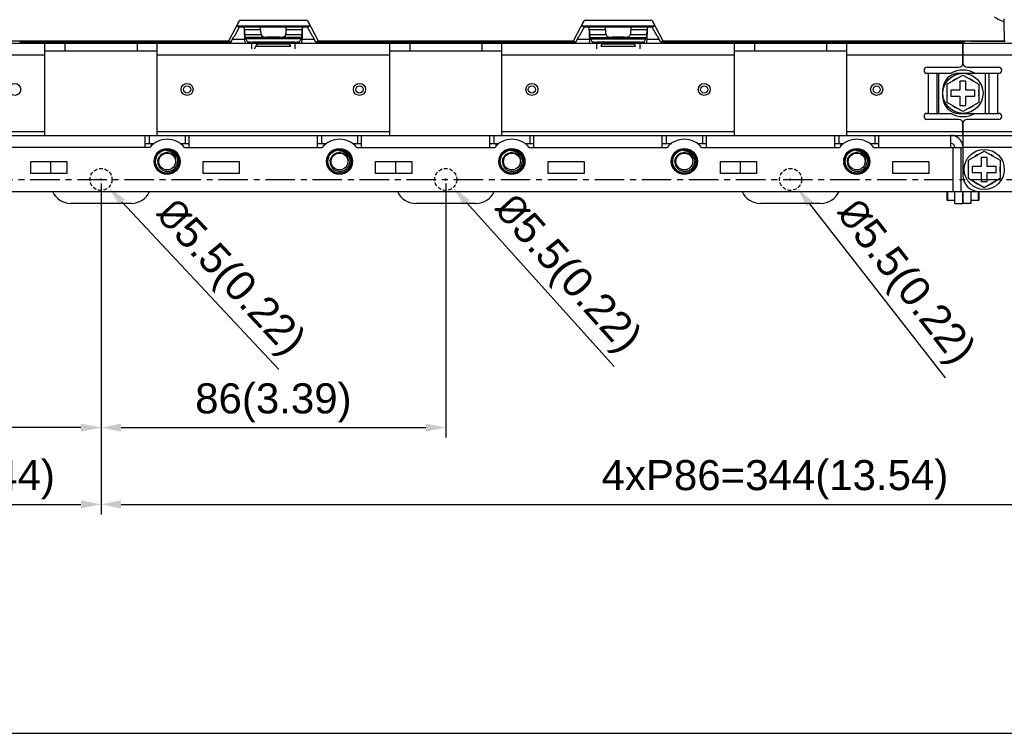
# Model space of a CAD drawing. Header units: millimetres. Extents: x 5740 to 7888, y -1457 to 417.
# Tile 2 of 120: x 5899 to 6144, y -1457 to -1279. Entities that reach past the tile are written whole.
import ezdxf

# ---------------------------------------------------------------- set-up
doc = ezdxf.new("R2010")
doc.units = ezdxf.units.MM
doc.header["$LTSCALE"] = 23.1
doc.header["$PDMODE"] = 3
doc.header["$PDSIZE"] = 0.31
doc.linetypes.add('ACISOWELD', pattern=[3, 2, -1])
doc.linetypes.add('CENTER', pattern=[50.8, 31.75, -6.35, 6.35, -6.35])
doc.layers.get('0').update_dxf_attribs({"linetype": 'CONTINUOUS'})
doc.layers.get('Defpoints').update_dxf_attribs({"linetype": 'CONTINUOUS'})
doc.layers.add('TEXT', color=7, linetype='CONTINUOUS')
doc.styles.get("Standard").update_dxf_attribs({"font": 'arial.ttf'})
doc.dimstyles.new('DIMSTYLE_2$0', dxfattribs={"dimtxt": 2.5, "dimasz": 3, "dimexe": 0.18, "dimexo": 0.0625, "dimgap": 0.09, "dimtad": 1, "dimdec": 0, "dimdsep": 46, "dimtxsty": 'Standard', "dimblk": '_FILLED', "dimcen": 0.09, "dimadec": 0, "dimazin": 0, "dimtp": 0.01, "dimtm": 0.01, "dimtfac": 1, "dimtdec": 0, "dimtofl": 0, "dimtmove": 0, "dimatfit": 3, "dimldrblk": '_FILLED', "dimfxl": 0, "dimtolj": 1, "dimarcsym": 0})
doc.dimstyles.new('DIMSTYLE_2$3', dxfattribs={"dimtxt": 2.5, "dimasz": 3, "dimexe": 0.18, "dimexo": 0.0625, "dimgap": 0.09, "dimtad": 1, "dimdec": 0, "dimdsep": 46, "dimtxsty": 'Standard', "dimblk": '_FILLED', "dimcen": 0.09, "dimadec": 0, "dimazin": 0, "dimtp": 0.01, "dimtm": 0.01, "dimtfac": 1, "dimtdec": 0, "dimtofl": 0, "dimtmove": 0, "dimatfit": 3, "dimldrblk": '_FILLED', "dimfxl": 0, "dimtolj": 1, "dimarcsym": 0})

# ---------------------------------------------------------------- blocks, each defined once
blk = doc.blocks.new('_FILLED')
at = {"color": 0, "linetype": 'ByBlock'}
blk.add_solid([(0, 0), (-1, 0.2), (-1, -0.2)], dxfattribs=at)
blk = doc.blocks.new('*D561')
at = {"color": 0, "linetype": 'Continuous', "lineweight": -2}
for p, q in [((5919.17, -1319.92), (5919.17, -1383.35)), ((6005.17, -1319.92), (6005.17, -1383.35)), ((5924.17, -1380.85), (6000.17, -1380.85))]:
    blk.add_line(p, q, dxfattribs=at)
at = {"layer": 'Defpoints', "color": 0, "linetype": 'Continuous'}
for p in [(5919.17, -1318.92), (6005.17, -1318.92), (6005.17, -1380.85)]:
    blk.add_point(p, dxfattribs=at)
at = {"color": 0, "linetype": 'Continuous', "lineweight": -2, "xscale": 5, "yscale": 5, "zscale": 5, "rotation": 180}
blk.add_blockref('_FILLED', (5919.17, -1380.85), dxfattribs=at)
at = {"color": 0, "linetype": 'Continuous', "lineweight": -2, "xscale": 5, "yscale": 5, "zscale": 5}
blk.add_blockref('_FILLED', (6005.17, -1380.85), dxfattribs=at)
at = {"color": 0, "linetype": 'Continuous', "insert": (5962.17, -1374.68), "char_height": 7.5, "attachment_point": 5}
blk.add_mtext('\\A1;86(3.39)', dxfattribs=at)
blk = doc.blocks.new('*D563')
at = {"color": 0, "linetype": 'Continuous', "lineweight": -2}
for p, q in [((5857.17, -1312.82), (5857.17, -1402.5)), ((5919.17, -1319.92), (5919.17, -1402.5)), ((5862.17, -1400), (5914.17, -1400))]:
    blk.add_line(p, q, dxfattribs=at)
at = {"layer": 'Defpoints', "color": 0, "linetype": 'Continuous'}
for p in [(5857.17, -1311.82), (5919.17, -1318.92), (5919.17, -1400)]:
    blk.add_point(p, dxfattribs=at)
at = {"color": 0, "linetype": 'Continuous', "lineweight": -2, "xscale": 5, "yscale": 5, "zscale": 5, "rotation": 180}
blk.add_blockref('_FILLED', (5857.17, -1400), dxfattribs=at)
at = {"color": 0, "linetype": 'Continuous', "lineweight": -2, "xscale": 5, "yscale": 5, "zscale": 5}
blk.add_blockref('_FILLED', (5919.17, -1400), dxfattribs=at)
at = {"color": 0, "linetype": 'Continuous', "insert": (5888.17, -1393.83), "char_height": 7.5, "attachment_point": 5}
blk.add_mtext('\\A1;62(2.44)', dxfattribs=at)
blk = doc.blocks.new('*D566')
at = {"color": 0, "linetype": 'Continuous', "lineweight": -2}
for p, q in [((5888.17, -1273.92), (5888.17, -1383.35)), ((5919.17, -1319.92), (5919.17, -1383.35)), ((5888.17, -1380.85), (5819.11, -1380.85)), ((5914.17, -1380.85), (5893.17, -1380.85))]:
    blk.add_line(p, q, dxfattribs=at)
at = {"layer": 'Defpoints', "color": 0, "linetype": 'Continuous'}
for p in [(5888.17, -1272.92), (5919.17, -1318.92), (5888.17, -1380.85)]:
    blk.add_point(p, dxfattribs=at)
at = {"color": 0, "linetype": 'Continuous', "lineweight": -2, "xscale": 5, "yscale": 5, "zscale": 5, "rotation": 180}
blk.add_blockref('_FILLED', (5888.17, -1380.85), dxfattribs=at)
at = {"color": 0, "linetype": 'Continuous', "lineweight": -2, "xscale": 5, "yscale": 5, "zscale": 5}
blk.add_blockref('_FILLED', (5919.17, -1380.85), dxfattribs=at)
at = {"color": 0, "linetype": 'Continuous', "insert": (5839.46, -1374.68), "char_height": 7.5, "attachment_point": 5}
blk.add_mtext('\\A1;31(1.22)', dxfattribs=at)
blk = doc.blocks.new('*D571')
at = {"color": 0, "linetype": 'Continuous', "lineweight": -2}
for p, q in [((5919.17, -1319.92), (5919.17, -1402.5)), ((6263.17, -1319.92), (6263.17, -1402.5)), ((5924.17, -1400), (6258.17, -1400))]:
    blk.add_line(p, q, dxfattribs=at)
at = {"layer": 'Defpoints', "color": 0, "linetype": 'Continuous'}
for p in [(5919.17, -1318.92), (6263.17, -1318.92), (6263.17, -1400)]:
    blk.add_point(p, dxfattribs=at)
at = {"color": 0, "linetype": 'Continuous', "lineweight": -2, "xscale": 5, "yscale": 5, "zscale": 5, "rotation": 180}
blk.add_blockref('_FILLED', (5919.17, -1400), dxfattribs=at)
at = {"color": 0, "linetype": 'Continuous', "lineweight": -2, "xscale": 5, "yscale": 5, "zscale": 5}
blk.add_blockref('_FILLED', (6263.17, -1400), dxfattribs=at)
at = {"color": 0, "linetype": 'Continuous', "insert": (6087.27, -1393.83), "char_height": 7.5, "attachment_point": 5}
blk.add_mtext('\\A1;4xP86=344(13.54)', dxfattribs=at)
blk = doc.blocks.new('*D578')
at = {"color": 0, "linetype": 'Continuous', "lineweight": -2}
for p, q in [((6091.17, -1319.15), (6091.17, -1318.7)), ((6090.95, -1318.92), (6091.4, -1318.92)), ((6129.82, -1368.43), (6095.94, -1325.03))]:
    blk.add_line(p, q, dxfattribs=at)
at = {"layer": 'Defpoints', "color": 0, "linetype": 'Continuous'}
for p in [(6089.48, -1316.76), (6092.86, -1321.09)]:
    blk.add_point(p, dxfattribs=at)
at = {"color": 0, "linetype": 'Continuous', "lineweight": -2, "xscale": 5, "yscale": 5, "zscale": 5, "rotation": 127.981346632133}
blk.add_blockref('_FILLED', (6092.86, -1321.09), dxfattribs=at)
at = {"color": 0, "linetype": 'Continuous', "insert": (6119.28, -1344.91), "char_height": 7.5, "attachment_point": 5, "rotation": 307.9813}
blk.add_mtext('\\A1;{\\fISOCPEUR|b0|i0|c0|p34;%%C}5.5(0.22)', dxfattribs=at)
blk = doc.blocks.new('*D579')
at = {"color": 0, "linetype": 'Continuous', "lineweight": -2}
for p, q in [((6005.17, -1319.15), (6005.17, -1318.7)), ((6004.95, -1318.92), (6005.4, -1318.92)), ((6047.17, -1365.62), (6010.35, -1324.69))]:
    blk.add_line(p, q, dxfattribs=at)
at = {"layer": 'Defpoints', "color": 0, "linetype": 'Continuous'}
for p in [(6003.33, -1316.88), (6007.01, -1320.97)]:
    blk.add_point(p, dxfattribs=at)
at = {"color": 0, "linetype": 'Continuous', "lineweight": -2, "xscale": 5, "yscale": 5, "zscale": 5, "rotation": 131.9715183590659}
blk.add_blockref('_FILLED', (6007.01, -1320.97), dxfattribs=at)
at = {"color": 0, "linetype": 'Continuous', "insert": (6035.02, -1342.89), "char_height": 7.5, "attachment_point": 5, "rotation": 311.9715}
blk.add_mtext('\\A1;{\\fISOCPEUR|b0|i0|c0|p34;%%C}5.5(0.22)', dxfattribs=at)
blk = doc.blocks.new('*D580')
at = {"color": 0, "linetype": 'Continuous', "lineweight": -2}
for p, q in [((5919.17, -1319.15), (5919.17, -1318.7)), ((5918.95, -1318.92), (5919.4, -1318.92)), ((5963.53, -1366.34), (5924.47, -1324.58))]:
    blk.add_line(p, q, dxfattribs=at)
at = {"layer": 'Defpoints', "color": 0, "linetype": 'Continuous'}
for p in [(5917.29, -1316.92), (5921.05, -1320.93)]:
    blk.add_point(p, dxfattribs=at)
at = {"color": 0, "linetype": 'Continuous', "lineweight": -2, "xscale": 5, "yscale": 5, "zscale": 5, "rotation": 133.0922436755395}
blk.add_blockref('_FILLED', (5921.05, -1320.93), dxfattribs=at)
at = {"color": 0, "linetype": 'Continuous', "insert": (5950.93, -1343.85), "char_height": 7.5, "attachment_point": 5, "rotation": 313.0922}
blk.add_mtext('\\A1;{\\fISOCPEUR|b0|i0|c0|p34;%%C}5.5(0.22)', dxfattribs=at)

msp = doc.modelspace()

# ---------------------------------------------------------------- linework, layer by layer
at = {"color": 0}
for p, q in [((5951.037, -1284.31), (5953.673, -1279.262)), ((5953.012, -1280.695), (5953.673, -1279.262)), ((5970.669, -1279.262), (5953.673, -1279.262)), ((5970.669, -1279.262), (5973.305, -1284.31)), ((5970.669, -1279.262), (5971.33, -1280.695)), ((6037.037, -1284.31), (6039.673, -1279.262)), ((6039.012, -1280.695), (6039.673, -1279.262)), ((6056.669, -1279.262), (6039.673, -1279.262)), ((6056.669, -1279.262), (6059.305, -1284.31)), ((6056.669, -1279.262), (6057.33, -1280.695)), ((6144.358, -1279.494), (6144.435, -1284.31)), ((5953.671, -1280.924), (5952.447, -1283.189)), ((5953.671, -1280.924), (5953.012, -1280.695)), ((5971.33, -1280.695), (5953.012, -1280.695)), ((5954.88, -1280.924), (5953.671, -1280.924)), ((5954.88, -1280.924), (5954.969, -1280.895)), ((5954.882, -1281.19), (5954.88, -1280.924)), ((5954.973, -1281.581), (5954.969, -1280.895)), ((5958.971, -1280.895), (5954.969, -1280.895)), ((5958.971, -1281.581), (5954.973, -1281.581)), ((5958.971, -1281.581), (5958.971, -1280.895)), ((5965.371, -1280.924), (5958.971, -1280.924)), ((5965.371, -1281.581), (5965.371, -1280.895)), ((5969.373, -1280.895), (5965.371, -1280.895)), ((5969.369, -1281.581), (5965.371, -1281.581)), ((5969.373, -1280.895), (5969.369, -1281.581)), ((5969.461, -1280.924), (5969.373, -1280.895)), ((5969.461, -1280.924), (5969.46, -1281.19)), ((5970.671, -1280.924), (5969.461, -1280.924)), ((5971.33, -1280.695), (5970.671, -1280.924)), ((5971.895, -1283.189), (5970.671, -1280.924)), ((6039.671, -1280.924), (6038.447, -1283.189)), ((6039.671, -1280.924), (6039.012, -1280.695)), ((6057.33, -1280.695), (6039.012, -1280.695)), ((6040.88, -1280.924), (6039.671, -1280.924)), ((6040.88, -1280.924), (6040.969, -1280.895)), ((6040.882, -1281.19), (6040.88, -1280.924)), ((6040.973, -1281.581), (6040.969, -1280.895)), ((6044.971, -1280.895), (6040.969, -1280.895)), ((6044.971, -1281.581), (6040.973, -1281.581)), ((6044.971, -1281.581), (6044.971, -1280.895)), ((6051.371, -1280.924), (6044.971, -1280.924)), ((6051.371, -1281.581), (6051.371, -1280.895)), ((6055.373, -1280.895), (6051.371, -1280.895)), ((6055.369, -1281.581), (6051.371, -1281.581)), ((6055.373, -1280.895), (6055.369, -1281.581)), ((6055.461, -1280.924), (6055.373, -1280.895)), ((6055.461, -1280.924), (6055.46, -1281.19)), ((6056.671, -1280.924), (6055.461, -1280.924)), ((6057.33, -1280.695), (6056.671, -1280.924)), ((6057.895, -1283.189), (6056.671, -1280.924)), ((5887.307, -1284.31), (5951.037, -1284.31)), ((5951.582, -1284.624), (5951.037, -1284.31)), ((5951.582, -1284.624), (5952.315, -1283.268)), ((5951.96, -1283.924), (5954.965, -1283.924)), ((5952.447, -1283.189), (5952.315, -1283.268)), ((5955.173, -1283.506), (5955.031, -1282.842)), ((5959.144, -1282.842), (5955.031, -1282.842)), ((5969.169, -1283.506), (5955.173, -1283.506)), ((5955.275, -1283.845), (5955.611, -1284.515)), ((5969.067, -1283.845), (5955.275, -1283.845)), ((5959.144, -1282.842), (5959.363, -1283.151)), ((5963.698, -1283.419), (5960.643, -1283.419)), ((5965.197, -1282.842), (5964.979, -1283.151)), ((5969.311, -1282.842), (5965.197, -1282.842)), ((5968.73, -1284.515), (5969.067, -1283.845)), ((5969.169, -1283.506), (5969.311, -1282.842)), ((5969.376, -1283.924), (5972.382, -1283.924)), ((5971.895, -1283.189), (5972.027, -1283.268)), ((5972.76, -1284.624), (5972.027, -1283.268)), ((5973.305, -1284.31), (5972.76, -1284.624)), ((5973.305, -1284.31), (6037.037, -1284.31)), ((6037.582, -1284.624), (6037.037, -1284.31)), ((6037.582, -1284.624), (6038.315, -1283.268)), ((6037.96, -1283.924), (6040.965, -1283.924)), ((6038.447, -1283.189), (6038.315, -1283.268)), ((6041.031, -1282.842), (6041.173, -1283.506)), ((6045.144, -1282.842), (6041.031, -1282.842)), ((6041.173, -1283.506), (6055.169, -1283.506)), ((6041.275, -1283.845), (6041.611, -1284.515)), ((6041.275, -1283.845), (6055.067, -1283.845)), ((6045.144, -1282.842), (6045.363, -1283.151)), ((6049.698, -1283.419), (6046.643, -1283.419)), ((6051.197, -1282.842), (6050.979, -1283.151)), ((6055.311, -1282.842), (6051.197, -1282.842)), ((6054.73, -1284.515), (6055.067, -1283.845)), ((6055.311, -1282.842), (6055.169, -1283.506)), ((6055.376, -1283.924), (6058.382, -1283.924)), ((6057.895, -1283.189), (6058.027, -1283.268)), ((6058.76, -1284.624), (6058.027, -1283.268)), ((6059.305, -1284.31), (6058.76, -1284.624)), ((6059.305, -1284.31), (6144.435, -1284.31)), ((6136.094, -1284.428), (6144.671, -1284.428)), ((6144.671, -1284.428), (6144.435, -1284.31)), ((5876.171, -1284.924), (6134.171, -1284.924)), ((5898.887, -1284.624), (5951.582, -1284.624)), ((5905.171, -1307.924), (5905.171, -1284.924)), ((5910.171, -1284.924), (5910.171, -1286.924)), ((5928.171, -1284.924), (5928.171, -1286.924)), ((5933.171, -1307.924), (5933.171, -1284.924)), ((5955.039, -1284.586), (5955.111, -1284.924)), ((5956.81, -1286.324), (5956.81, -1284.634)), ((5967.532, -1284.634), (5956.81, -1284.634)), ((5957.416, -1286.324), (5958.129, -1285.097)), ((5957.855, -1285.634), (5966.487, -1285.634)), ((5958.129, -1285.097), (5966.212, -1285.097)), ((5966.487, -1285.634), (5966.171, -1285.725)), ((5967.532, -1284.634), (5967.532, -1286.324)), ((5969.303, -1284.586), (5969.23, -1284.924)), ((5972.76, -1284.624), (6037.582, -1284.624)), ((5991.171, -1307.924), (5991.171, -1284.924)), ((5996.171, -1284.924), (5996.171, -1286.924)), ((6014.171, -1284.924), (6014.171, -1286.924)), ((6019.171, -1307.924), (6019.171, -1284.924)), ((6041.111, -1284.924), (6041.039, -1284.586)), ((6042.81, -1286.324), (6042.81, -1284.634)), ((6053.532, -1284.634), (6042.81, -1284.634)), ((6043.855, -1285.634), (6052.487, -1285.634)), ((6044.129, -1285.097), (6052.212, -1285.097)), ((6052.487, -1285.634), (6052.171, -1285.725)), ((6053.532, -1284.634), (6053.532, -1286.324)), ((6055.23, -1284.924), (6055.303, -1284.586)), ((6058.76, -1284.624), (6132.854, -1284.624)), ((6077.171, -1307.924), (6077.171, -1284.924)), ((6082.171, -1284.924), (6082.171, -1286.924)), ((6100.171, -1284.924), (6100.171, -1286.924)), ((6105.171, -1307.924), (6105.171, -1284.924)), ((6134.171, -1284.604), (6134.171, -1284.876)), ((6134.171, -1284.604), (6134.171, -1289.924)), ((6134.171, -1284.924), (6306.171, -1284.924)), ((6134.171, -1289.924), (6134.171, -1284.924)), ((6134.352, -1284.587), (6134.596, -1284.465)), ((5905.171, -1287.924), (5876.171, -1287.924)), ((5933.171, -1286.924), (5905.171, -1286.924)), ((5991.171, -1287.924), (5933.171, -1287.924)), ((6019.171, -1286.924), (5991.171, -1286.924)), ((6077.171, -1287.924), (6019.171, -1287.924)), ((6105.171, -1286.924), (6077.171, -1286.924)), ((6134.171, -1287.924), (6105.171, -1287.924)), ((6163.171, -1287.924), (6134.171, -1287.924)), ((6125.221, -1290.924), (6133.171, -1290.924)), ((6135.171, -1290.924), (6143.121, -1290.924)), ((6125.221, -1292.424), (6131.232, -1292.424)), ((6125.471, -1292.424), (6125.471, -1302.424)), ((6127.671, -1292.424), (6127.671, -1302.424)), ((6128.171, -1302.424), (6128.171, -1292.424)), ((6130.221, -1295.144), (6134.171, -1292.863)), ((6133.171, -1292.424), (6143.121, -1292.424)), ((6134.171, -1292.863), (6138.121, -1295.144)), ((6139.671, -1292.424), (6139.671, -1302.424)), ((6140.671, -1302.424), (6140.671, -1292.424)), ((6142.871, -1302.424), (6142.871, -1292.424)), ((6129.171, -1298.424), (6129.171, -1296.424)), ((6130.221, -1299.705), (6130.221, -1295.144)), ((6133.421, -1296.674), (6131.171, -1296.674)), ((6131.171, -1296.674), (6131.171, -1298.174)), ((6134.921, -1294.424), (6133.421, -1294.424)), ((6133.421, -1294.424), (6133.421, -1296.674)), ((6134.921, -1296.674), (6134.921, -1294.424)), ((6137.171, -1296.674), (6134.921, -1296.674)), ((6137.171, -1298.174), (6137.171, -1296.674)), ((6138.121, -1295.144), (6138.121, -1299.705)), ((6131.171, -1298.174), (6133.421, -1298.174)), ((6133.421, -1298.174), (6133.421, -1300.424)), ((6134.921, -1298.174), (6137.171, -1298.174)), ((6134.921, -1300.424), (6134.921, -1298.174)), ((6134.171, -1301.986), (6130.221, -1299.705)), ((6133.421, -1300.424), (6134.921, -1300.424)), ((6138.121, -1299.705), (6134.171, -1301.986)), ((6125.221, -1302.424), (6131.232, -1302.424)), ((6133.171, -1303.924), (6125.221, -1303.924)), ((6133.171, -1302.424), (6143.121, -1302.424)), ((6143.121, -1303.924), (6135.171, -1303.924)), ((6134.171, -1304.924), (6134.171, -1317.924)), ((6134.171, -1307.924), (6134.171, -1304.924)), ((5876.171, -1306.924), (5905.171, -1306.924)), ((5876.171, -1307.924), (6134.171, -1307.924)), ((5930.171, -1310.924), (5930.171, -1307.924)), ((5931.171, -1307.924), (5931.171, -1309.924)), ((5933.171, -1306.924), (5991.171, -1306.924)), ((5940.171, -1307.924), (5940.171, -1309.924)), ((5941.171, -1310.924), (5941.171, -1307.924)), ((5973.171, -1310.924), (5973.171, -1307.924)), ((5974.171, -1307.924), (5974.171, -1309.924)), ((5983.171, -1307.924), (5983.171, -1309.924)), ((5984.171, -1310.924), (5984.171, -1307.924)), ((6016.171, -1310.924), (6016.171, -1307.924)), ((6017.171, -1307.924), (6017.171, -1309.924)), ((6019.171, -1306.924), (6077.171, -1306.924)), ((6026.171, -1307.924), (6026.171, -1309.924)), ((6027.171, -1310.924), (6027.171, -1307.924)), ((6059.171, -1310.924), (6059.171, -1307.924)), ((6060.171, -1307.924), (6060.171, -1309.924)), ((6069.171, -1307.924), (6069.171, -1309.924)), ((6070.171, -1310.924), (6070.171, -1307.924)), ((6102.171, -1310.924), (6102.171, -1307.924)), ((6103.171, -1307.924), (6103.171, -1309.924)), ((6105.171, -1306.924), (6134.171, -1306.924)), ((6112.171, -1307.924), (6112.171, -1309.924)), ((6113.171, -1310.924), (6113.171, -1307.924)), ((6131.171, -1310.924), (6131.171, -1307.924)), ((6132.671, -1307.924), (6132.671, -1308.327)), ((6134.171, -1306.924), (6163.171, -1306.924)), ((6134.171, -1307.924), (6306.171, -1307.924)), ((5931.364, -1310.924), (5896.978, -1310.924)), ((5930.171, -1309.924), (5932.435, -1309.924)), ((5931.671, -1310.011), (5931.671, -1310.593)), ((5938.907, -1309.924), (5941.171, -1309.924)), ((5939.978, -1310.924), (5974.364, -1310.924)), ((5973.171, -1309.924), (5975.435, -1309.924)), ((5981.907, -1309.924), (5984.171, -1309.924)), ((5982.978, -1310.924), (6017.364, -1310.924)), ((6016.171, -1309.924), (6018.435, -1309.924)), ((6017.671, -1310.011), (6017.671, -1310.593)), ((6024.907, -1309.924), (6027.171, -1309.924)), ((6025.978, -1310.924), (6060.364, -1310.924)), ((6059.171, -1309.924), (6061.435, -1309.924)), ((6067.907, -1309.924), (6070.171, -1309.924)), ((6068.978, -1310.924), (6103.364, -1310.924)), ((6102.171, -1309.924), (6104.435, -1309.924)), ((6103.671, -1310.011), (6103.671, -1310.593)), ((6110.907, -1309.924), (6113.171, -1309.924)), ((6111.978, -1310.924), (6134.171, -1310.924)), ((6131.671, -1310.924), (6131.671, -1321.924)), ((6133.671, -1310.924), (6133.671, -1321.924)), ((6134.171, -1309.924), (6133.996, -1309.924)), ((6146.364, -1310.924), (6134.171, -1310.924)), ((5935.433, -1311.764), (5935.428, -1311.764)), ((5935.433, -1311.764), (5935.428, -1311.764)), ((5935.471, -1311.761), (5935.46, -1311.761)), ((5935.471, -1311.761), (5935.46, -1311.762)), ((5937.387, -1312.378), (5937.391, -1312.381)), ((5937.388, -1312.378), (5937.391, -1312.381)), ((5978.433, -1311.764), (5978.428, -1311.764)), ((5978.433, -1311.764), (5978.428, -1311.764)), ((5978.471, -1311.761), (5978.46, -1311.761)), ((5978.471, -1311.761), (5978.46, -1311.762)), ((5980.387, -1312.378), (5980.391, -1312.381)), ((5980.388, -1312.378), (5980.391, -1312.381)), ((6021.433, -1311.764), (6021.428, -1311.764)), ((6021.433, -1311.764), (6021.428, -1311.764)), ((6021.471, -1311.761), (6021.46, -1311.761)), ((6021.471, -1311.761), (6021.46, -1311.762)), ((6023.387, -1312.378), (6023.391, -1312.381)), ((6023.388, -1312.378), (6023.391, -1312.381)), ((6064.433, -1311.764), (6064.428, -1311.764)), ((6064.433, -1311.764), (6064.428, -1311.764)), ((6064.471, -1311.761), (6064.46, -1311.761)), ((6064.471, -1311.761), (6064.46, -1311.762)), ((6066.387, -1312.378), (6066.391, -1312.381)), ((6066.388, -1312.378), (6066.391, -1312.381)), ((6107.433, -1311.764), (6107.428, -1311.764)), ((6107.433, -1311.764), (6107.428, -1311.764)), ((6107.471, -1311.761), (6107.46, -1311.761)), ((6107.471, -1311.761), (6107.46, -1311.762)), ((6109.387, -1312.378), (6109.391, -1312.381)), ((6109.388, -1312.378), (6109.391, -1312.381)), ((6135.521, -1314.144), (6139.471, -1311.863)), ((6140.221, -1313.424), (6138.721, -1313.424)), ((6138.721, -1313.424), (6138.721, -1315.674)), ((6139.471, -1311.863), (6143.421, -1314.144)), ((6140.221, -1315.674), (6140.221, -1313.424)), ((5901.671, -1317.424), (5901.671, -1314.424)), ((5901.671, -1314.424), (5910.671, -1314.424)), ((5906.671, -1317.424), (5906.671, -1314.424)), ((5910.671, -1314.424), (5910.671, -1317.424)), ((5944.671, -1317.424), (5944.671, -1314.424)), ((5944.671, -1314.424), (5953.671, -1314.424)), ((5953.671, -1314.424), (5953.671, -1317.424)), ((5987.671, -1317.424), (5987.671, -1314.424)), ((5987.671, -1314.424), (5996.671, -1314.424)), ((5992.671, -1317.424), (5992.671, -1314.424)), ((5996.671, -1314.424), (5996.671, -1317.424)), ((6030.671, -1317.424), (6030.671, -1314.424)), ((6030.671, -1314.424), (6039.671, -1314.424)), ((6039.671, -1314.424), (6039.671, -1317.424)), ((6073.671, -1314.424), (6082.671, -1314.424)), ((6073.671, -1317.424), (6073.671, -1314.424)), ((6078.671, -1317.424), (6078.671, -1314.424)), ((6082.671, -1314.424), (6082.671, -1317.424)), ((6116.671, -1314.424), (6125.671, -1314.424)), ((6116.671, -1317.424), (6116.671, -1314.424)), ((6125.671, -1314.424), (6125.671, -1317.424)), ((6135.521, -1318.705), (6135.521, -1314.144)), ((6138.721, -1315.674), (6136.471, -1315.674)), ((6136.471, -1315.674), (6136.471, -1317.174)), ((6142.471, -1315.674), (6140.221, -1315.674)), ((6142.471, -1317.174), (6142.471, -1315.674)), ((6143.421, -1314.144), (6143.421, -1318.705)), ((5910.671, -1317.424), (5901.671, -1317.424)), ((5953.671, -1317.424), (5944.671, -1317.424)), ((5996.671, -1317.424), (5987.671, -1317.424)), ((6039.671, -1317.424), (6030.671, -1317.424)), ((6082.671, -1317.424), (6073.671, -1317.424)), ((6125.671, -1317.424), (6116.671, -1317.424)), ((6139.471, -1320.986), (6135.521, -1318.705)), ((6136.471, -1317.174), (6138.721, -1317.174)), ((6138.721, -1317.174), (6138.721, -1319.424)), ((6143.421, -1318.705), (6139.471, -1320.986)), ((6140.221, -1317.174), (6142.471, -1317.174)), ((6140.221, -1319.424), (6140.221, -1317.174)), ((6138.721, -1319.424), (6140.221, -1319.424)), ((5880.171, -1321.924), (6138.171, -1321.924)), ((6130.171, -1321.924), (6130.171, -1323.974)), ((6130.371, -1324.174), (6130.371, -1321.924)), ((6132.171, -1324.924), (6132.171, -1321.924)), ((6134.171, -1321.924), (6134.171, -1324.924)), ((6134.171, -1324.924), (6134.171, -1321.924)), ((6136.171, -1321.924), (6136.171, -1324.924)), ((6137.971, -1321.924), (6137.971, -1324.174)), ((6138.171, -1321.924), (6313.471, -1321.924)), ((6138.171, -1323.974), (6138.171, -1321.924)), ((5926.671, -1324.924), (5911.671, -1324.924)), ((6012.671, -1324.924), (5997.671, -1324.924)), ((6098.671, -1324.924), (6083.671, -1324.924)), ((6130.171, -1323.974), (6130.371, -1324.174)), ((6132.171, -1324.174), (6130.371, -1324.174)), ((6132.171, -1324.924), (6134.171, -1324.924)), ((6136.171, -1324.924), (6134.171, -1324.924)), ((6137.971, -1324.174), (6136.171, -1324.174)), ((6137.971, -1324.174), (6138.171, -1323.974))]:
    msp.add_line(p, q, dxfattribs=at)
for centre, radius in [((6134.171, -1297.424), 5), ((5897.643, -1296.457), 1.5), ((5940.643, -1296.457), 1.5), ((5940.643, -1296.457), 0.9), ((5983.643, -1296.457), 1.5), ((5983.643, -1296.457), 0.9), ((6026.643, -1296.457), 1.5), ((6026.643, -1296.457), 0.9), ((6069.643, -1296.457), 1.5), ((6069.643, -1296.457), 0.9), ((6112.643, -1296.457), 1.5), ((6112.643, -1296.457), 0.9), ((5935.671, -1314.424), 3.25), ((5935.671, -1314.424), 3.19), ((5935.671, -1314.424), 3.09), ((5978.671, -1314.424), 3.25), ((5978.671, -1314.424), 3.19), ((5978.671, -1314.424), 3.09), ((6021.671, -1314.424), 3.25), ((6021.671, -1314.424), 3.19), ((6021.671, -1314.424), 3.09), ((6064.671, -1314.424), 3.25), ((6064.671, -1314.424), 3.19), ((6064.671, -1314.424), 3.09), ((6107.671, -1314.424), 3.25), ((6107.671, -1314.424), 3.19), ((6107.671, -1314.424), 3.09), ((6139.471, -1316.424), 5), ((5935.671, -1314.424), 2.9), ((5935.671, -1314.424), 2.1), ((5978.671, -1314.424), 2.9), ((5978.671, -1314.424), 2.1), ((6021.671, -1314.424), 2.9), ((6021.671, -1314.424), 2.1), ((6064.671, -1314.424), 2.9), ((6064.671, -1314.424), 2.1), ((6107.671, -1314.424), 2.9), ((6107.671, -1314.424), 2.1)]:
    msp.add_circle(centre, radius, dxfattribs=at)
at = {"color": 0, "linetype": 'ACISOWELD', "ltscale": 0.02}
for centre in [(5919.171, -1318.924), (6005.171, -1318.924), (6091.171, -1318.924)]:
    msp.add_circle(centre, 2.75, dxfattribs=at)
at = {"color": 0}
for centre, radius, start, end in [((6125.221, -1291.674), 0.75, 90, 270), ((6134.171, -1297.424), 5.8, 59.54969, 120.45031), ((6133.171, -1289.924), 1, 270, 0), ((6135.171, -1289.924), 1, 180, 270), ((6143.121, -1291.674), 0.75, 270, 90), ((6133.171, -1296.424), 4, 90, 180), ((6134.171, -1297.424), 4, 110.93128, 129.06872), ((6134.171, -1297.424), 4, 50.93128, 69.06872), ((6133.171, -1298.424), 4, 180, 270), ((6134.171, -1297.424), 4, 170.93128, 189.06872), ((6134.171, -1297.424), 4, 350.93128, 9.06872), ((6134.171, -1297.424), 4, 230.93128, 249.06872), ((6134.171, -1297.424), 4, 290.93128, 309.06872), ((6125.221, -1303.174), 0.75, 90, 270), ((6134.171, -1297.424), 5.8, 239.54969, 300.45031), ((6133.171, -1304.924), 1, 0, 90), ((6135.171, -1304.924), 1, 90, 180), ((6143.121, -1303.174), 0.75, 270, 90), ((5935.671, -1314.424), 5.55, 39.09666, 140.90334), ((5978.671, -1314.424), 5.55, 39.09666, 140.90334), ((6021.671, -1314.424), 5.55, 39.09666, 140.90334), ((6064.671, -1314.424), 5.55, 39.09666, 140.90334), ((6107.671, -1314.424), 5.55, 39.09666, 140.90334), ((6131.171, -1310.924), 3, 6.10772, 90), ((6131.171, -1310.924), 1, 0, 90), ((5935.671, -1314.424), 2.672, 50.20954, 95.20954), ((5935.673, -1314.439), 2.686, 94.5475, 95.23162), ((5935.643, -1314.457), 2.714, 49.28778, 50.19523), ((5935.62, -1314.361), 2.657, 48.2858, 48.48571), ((5935.645, -1314.455), 2.711, 49.09857, 49.28766), ((5978.671, -1314.424), 2.672, 50.20954, 95.20954), ((5978.673, -1314.439), 2.686, 94.5475, 95.23162), ((5978.643, -1314.457), 2.714, 49.28778, 50.19523), ((5978.62, -1314.361), 2.657, 48.2858, 48.48571), ((5978.645, -1314.455), 2.711, 49.09857, 49.28766), ((6021.671, -1314.424), 2.672, 50.20954, 95.20954), ((6021.673, -1314.439), 2.686, 94.5475, 95.23162), ((6021.643, -1314.457), 2.714, 49.28778, 50.19523), ((6021.62, -1314.361), 2.657, 48.2858, 48.48571), ((6021.645, -1314.455), 2.711, 49.09857, 49.28766), ((6064.671, -1314.424), 2.672, 50.20954, 95.20954), ((6064.673, -1314.439), 2.686, 94.5475, 95.23162), ((6064.643, -1314.457), 2.714, 49.28778, 50.19523), ((6064.62, -1314.361), 2.657, 48.2858, 48.48571), ((6064.645, -1314.455), 2.711, 49.09857, 49.28766), ((6107.671, -1314.424), 2.672, 50.20954, 95.20954), ((6107.673, -1314.439), 2.686, 94.5475, 95.23162), ((6107.643, -1314.457), 2.714, 49.28778, 50.19523), ((6107.62, -1314.361), 2.657, 48.2858, 48.48571), ((6107.645, -1314.455), 2.711, 49.09857, 49.28766), ((6139.471, -1316.424), 4, 110.93128, 129.06872), ((6139.471, -1316.424), 4, 50.93128, 69.06872), ((5935.753, -1314.137), 2.109, 338.35449, 352.16001), ((5978.753, -1314.137), 2.109, 338.35449, 352.16001), ((6021.753, -1314.137), 2.109, 338.35449, 352.16001), ((6064.753, -1314.137), 2.109, 338.35449, 352.16001), ((6107.753, -1314.137), 2.109, 338.35449, 352.16001), ((6139.471, -1316.424), 4, 170.93128, 189.06872), ((6139.471, -1316.424), 4, 350.93128, 9.06872), ((6138.171, -1317.924), 4, 180, 270), ((6139.471, -1316.424), 4, 230.93128, 249.06872), ((6139.471, -1316.424), 4, 290.93128, 309.06872), ((5911.671, -1319.924), 5, 203.5998, 270), ((5926.671, -1319.924), 5, 270, 336.4002), ((5997.671, -1319.924), 5, 203.5998, 270), ((6012.671, -1319.924), 5, 270, 336.4002), ((6083.671, -1319.924), 5, 203.5998, 270), ((6098.671, -1319.924), 5, 270, 336.4002)]:
    msp.add_arc(centre, radius, start, end, dxfattribs=at)
for centre, major_axis, ratio, start_param, end_param in [((5955.064, -1281.19), (-0.019, 3.5), 0.0521191, 1.57051, 2.8969603), ((5955.04, -1281.581), (-0.007, 1.3), 0.0521191, 1.57051, 2.8969603), ((5959.2, -1281.581), (0, 1.3), 0.176327, -4.712389, -3.3859387), ((5965.142, -1281.581), (0, 1.3), 0.176327, -2.8972466, -1.5707963), ((5969.278, -1281.19), (0.019, 3.5), 0.0521191, -2.8969603, -1.57051), ((5969.301, -1281.581), (0.007, 1.3), 0.0521191, -2.8969603, -1.57051), ((6041.064, -1281.19), (-0.019, 3.5), 0.0521191, 1.57051, 2.8969603), ((6041.04, -1281.581), (-0.007, 1.3), 0.0521191, 1.57051, 2.8969603), ((6045.2, -1281.581), (0, 1.3), 0.176327, -4.712389, -3.3859387), ((6051.142, -1281.581), (0, 1.3), 0.176327, -2.8972466, -1.5707963), ((6055.278, -1281.19), (0.019, 3.5), 0.0521191, -2.8969603, -1.57051), ((6055.301, -1281.581), (0.007, 1.3), 0.0521191, -2.8969603, -1.57051), ((5955.275, -1269.921), (-0.077, 14), 0.0521191, -3.386225, -3.2465987), ((5960.643, -1283.095), (1.3, 0), 0.249328, -2.9670597, -1.5707963), ((5963.698, -1283.095), (1.3, 0), 0.249328, -1.5707963, -0.1745329), ((5969.067, -1269.921), (0.077, 14), 0.0521191, -3.0365866, -2.8969603), ((6041.275, -1269.921), (-0.077, 14), 0.0521191, -3.386225, -3.2465987), ((6046.643, -1283.095), (1.3, 0), 0.249328, -2.9670597, -1.5707963), ((6049.698, -1283.095), (1.3, 0), 0.249328, -1.5707963, -0.1745329), ((6055.067, -1269.921), (0.077, 14), 0.0521191, -3.0365866, -2.8969603), ((6136.094, -1284.467), (1.5, 0), 0.0261859, 1.5707963, 3.0892328), ((5958.208, -1285.034), (0.354, 0.6), 0.0523785, -4.5767384, -3.1281151), ((5966.133, -1285.034), (-0.354, 0.6), 0.0523785, -3.1550702, -1.7064469), ((6044.208, -1285.034), (0.354, 0.6), 0.0523785, -4.5767384, -3.1281151), ((6052.133, -1285.034), (-0.354, 0.6), 0.0523785, -3.1550702, -1.7064469), ((6132.854, -1284.585), (1.5, 0), 0.0261859, 4.712389, 6.2308254)]:
    msp.add_ellipse(centre, major_axis=major_axis, ratio=ratio, start_param=start_param, end_param=end_param, dxfattribs=at)
for points, knots in [([(6142.025, -1278.34), (6142.197, -1278.471), (6142.915, -1278.966), (6143.727, -1279.321), (6144.358, -1279.494)], [0, 0, 0, 0, 0.2492136, 1, 1, 1, 1]), ([(6144.38, -1278.835), (6144.376, -1278.841), (6144.373, -1278.865), (6144.367, -1278.91), (6144.364, -1278.979), (6144.358, -1279.101), (6144.356, -1279.275), (6144.356, -1279.42), (6144.358, -1279.494)], [0, 0, 0, 0, 0.0337436, 0.1048597, 0.210295, 0.3434531, 0.6629004, 1, 1, 1, 1]), ([(5955.611, -1284.515), (5955.617, -1284.527), (5955.658, -1284.545), (5955.731, -1284.565), (5955.846, -1284.584), (5956.06, -1284.609), (5956.386, -1284.629), (5956.661, -1284.634), (5956.81, -1284.634)], [0, 0, 0, 0, 0.0336602, 0.0983525, 0.1942192, 0.3181948, 0.6333126, 1, 1, 1, 1]), ([(5967.532, -1284.634), (5967.68, -1284.634), (5967.956, -1284.629), (5968.282, -1284.609), (5968.496, -1284.584), (5968.611, -1284.565), (5968.684, -1284.545), (5968.724, -1284.527), (5968.73, -1284.515)], [0, 0, 0, 0, 0.3666874, 0.6818052, 0.8057808, 0.9016475, 0.9663398, 1, 1, 1, 1]), ([(6041.611, -1284.515), (6041.617, -1284.527), (6041.658, -1284.545), (6041.731, -1284.565), (6041.846, -1284.584), (6042.06, -1284.609), (6042.386, -1284.629), (6042.661, -1284.634), (6042.81, -1284.634)], [0, 0, 0, 0, 0.0336602, 0.0983525, 0.1942192, 0.3181948, 0.6333126, 1, 1, 1, 1]), ([(6053.532, -1284.634), (6053.68, -1284.634), (6053.956, -1284.629), (6054.282, -1284.609), (6054.496, -1284.584), (6054.611, -1284.565), (6054.684, -1284.545), (6054.724, -1284.527), (6054.73, -1284.515)], [0, 0, 0, 0, 0.3666874, 0.6818052, 0.8057808, 0.9016475, 0.9663398, 1, 1, 1, 1]), ([(5933.324, -1314.424), (5933.327, -1314.316), (5933.35, -1314.098), (5933.429, -1313.781), (5933.552, -1313.477), (5933.716, -1313.194), (5933.919, -1312.937), (5934.157, -1312.711), (5934.424, -1312.522), (5934.715, -1312.373), (5935.025, -1312.267), (5935.348, -1312.208), (5935.675, -1312.196), (5936, -1312.233), (5936.317, -1312.317), (5936.618, -1312.447), (5936.895, -1312.62), (5937.061, -1312.763), (5937.138, -1312.839)], [0, 0, 0, 0, 0.0625023, 0.1250103, 0.1875106, 0.2500143, 0.3125148, 0.3750188, 0.4375218, 0.5000233, 0.5625229, 0.6250232, 0.6875213, 0.7500196, 0.8125158, 0.8750103, 0.9375067, 1, 1, 1, 1]), ([(5937.842, -1314.424), (5937.853, -1314.341), (5937.867, -1314.173), (5937.858, -1313.92), (5937.82, -1313.669), (5937.732, -1313.343), (5937.556, -1312.957), (5937.301, -1312.618), (5937.059, -1312.383), (5936.793, -1312.174), (5936.423, -1311.965), (5935.939, -1311.808), (5935.602, -1311.768), (5935.433, -1311.764)], [0, 0, 0, 0, 0.0624401, 0.1249171, 0.1873958, 0.2498953, 0.3747472, 0.4996565, 0.5622201, 0.6247956, 0.7498136, 0.8748779, 1, 1, 1, 1]), ([(5937.138, -1312.839), (5937.232, -1312.933), (5937.402, -1313.137), (5937.597, -1313.486), (5937.723, -1313.864), (5937.759, -1314.128), (5937.764, -1314.26)], [0, 0, 0, 0, 0.2500129, 0.5000187, 0.7500059, 1, 1, 1, 1]), ([(5937.391, -1312.381), (5937.533, -1312.508), (5937.792, -1312.795), (5938.077, -1313.297), (5938.247, -1313.849), (5938.278, -1314.233), (5938.272, -1314.424)], [0, 0, 0, 0, 0.2500181, 0.5000118, 0.7500027, 1, 1, 1, 1]), ([(5976.324, -1314.424), (5976.327, -1314.316), (5976.35, -1314.098), (5976.429, -1313.781), (5976.552, -1313.477), (5976.716, -1313.194), (5976.919, -1312.937), (5977.157, -1312.711), (5977.424, -1312.522), (5977.715, -1312.373), (5978.025, -1312.267), (5978.348, -1312.208), (5978.675, -1312.196), (5979, -1312.233), (5979.317, -1312.317), (5979.618, -1312.447), (5979.895, -1312.62), (5980.061, -1312.763), (5980.138, -1312.839)], [0, 0, 0, 0, 0.0625023, 0.1250103, 0.1875106, 0.2500143, 0.3125148, 0.3750188, 0.4375218, 0.5000233, 0.5625229, 0.6250232, 0.6875213, 0.7500196, 0.8125158, 0.8750103, 0.9375067, 1, 1, 1, 1]), ([(5980.842, -1314.424), (5980.853, -1314.341), (5980.867, -1314.173), (5980.858, -1313.92), (5980.82, -1313.669), (5980.732, -1313.343), (5980.556, -1312.957), (5980.301, -1312.618), (5980.059, -1312.383), (5979.793, -1312.174), (5979.423, -1311.965), (5978.939, -1311.808), (5978.602, -1311.768), (5978.433, -1311.764)], [0, 0, 0, 0, 0.0624401, 0.1249171, 0.1873958, 0.2498953, 0.3747472, 0.4996565, 0.5622201, 0.6247956, 0.7498136, 0.8748779, 1, 1, 1, 1]), ([(5980.138, -1312.839), (5980.232, -1312.933), (5980.402, -1313.137), (5980.597, -1313.486), (5980.723, -1313.864), (5980.759, -1314.128), (5980.764, -1314.26)], [0, 0, 0, 0, 0.2500129, 0.5000187, 0.7500059, 1, 1, 1, 1]), ([(5980.391, -1312.381), (5980.533, -1312.508), (5980.792, -1312.795), (5981.077, -1313.297), (5981.247, -1313.849), (5981.278, -1314.233), (5981.272, -1314.424)], [0, 0, 0, 0, 0.2500181, 0.5000118, 0.7500027, 1, 1, 1, 1]), ([(6019.324, -1314.424), (6019.327, -1314.316), (6019.35, -1314.098), (6019.429, -1313.781), (6019.552, -1313.477), (6019.716, -1313.194), (6019.919, -1312.937), (6020.157, -1312.711), (6020.424, -1312.522), (6020.715, -1312.373), (6021.025, -1312.267), (6021.348, -1312.208), (6021.675, -1312.196), (6022, -1312.233), (6022.317, -1312.317), (6022.618, -1312.447), (6022.895, -1312.62), (6023.061, -1312.763), (6023.138, -1312.839)], [0, 0, 0, 0, 0.0625023, 0.1250103, 0.1875106, 0.2500143, 0.3125148, 0.3750188, 0.4375218, 0.5000233, 0.5625229, 0.6250232, 0.6875213, 0.7500196, 0.8125158, 0.8750103, 0.9375067, 1, 1, 1, 1]), ([(6023.842, -1314.424), (6023.853, -1314.341), (6023.867, -1314.173), (6023.858, -1313.92), (6023.82, -1313.669), (6023.732, -1313.343), (6023.556, -1312.957), (6023.301, -1312.618), (6023.059, -1312.383), (6022.793, -1312.174), (6022.423, -1311.965), (6021.939, -1311.808), (6021.602, -1311.768), (6021.433, -1311.764)], [0, 0, 0, 0, 0.0624401, 0.1249171, 0.1873958, 0.2498953, 0.3747472, 0.4996565, 0.5622201, 0.6247956, 0.7498136, 0.8748779, 1, 1, 1, 1]), ([(6023.138, -1312.839), (6023.232, -1312.933), (6023.402, -1313.137), (6023.597, -1313.486), (6023.723, -1313.864), (6023.759, -1314.128), (6023.764, -1314.26)], [0, 0, 0, 0, 0.2500129, 0.5000187, 0.7500059, 1, 1, 1, 1]), ([(6023.391, -1312.381), (6023.533, -1312.508), (6023.792, -1312.795), (6024.077, -1313.297), (6024.247, -1313.849), (6024.278, -1314.233), (6024.272, -1314.424)], [0, 0, 0, 0, 0.2500181, 0.5000118, 0.7500027, 1, 1, 1, 1]), ([(6062.324, -1314.424), (6062.327, -1314.316), (6062.35, -1314.098), (6062.429, -1313.781), (6062.552, -1313.477), (6062.716, -1313.194), (6062.919, -1312.937), (6063.157, -1312.711), (6063.424, -1312.522), (6063.715, -1312.373), (6064.025, -1312.267), (6064.348, -1312.208), (6064.675, -1312.196), (6065, -1312.233), (6065.317, -1312.317), (6065.618, -1312.447), (6065.895, -1312.62), (6066.061, -1312.763), (6066.138, -1312.839)], [0, 0, 0, 0, 0.0625023, 0.1250103, 0.1875106, 0.2500143, 0.3125148, 0.3750188, 0.4375218, 0.5000233, 0.5625229, 0.6250232, 0.6875213, 0.7500196, 0.8125158, 0.8750103, 0.9375067, 1, 1, 1, 1]), ([(6066.842, -1314.424), (6066.853, -1314.341), (6066.867, -1314.173), (6066.858, -1313.92), (6066.82, -1313.669), (6066.732, -1313.343), (6066.556, -1312.957), (6066.301, -1312.618), (6066.059, -1312.383), (6065.793, -1312.174), (6065.423, -1311.965), (6064.939, -1311.808), (6064.602, -1311.768), (6064.433, -1311.764)], [0, 0, 0, 0, 0.0624401, 0.1249171, 0.1873958, 0.2498953, 0.3747472, 0.4996565, 0.5622201, 0.6247956, 0.7498136, 0.8748779, 1, 1, 1, 1]), ([(6066.138, -1312.839), (6066.232, -1312.933), (6066.402, -1313.137), (6066.597, -1313.486), (6066.723, -1313.864), (6066.759, -1314.128), (6066.764, -1314.26)], [0, 0, 0, 0, 0.2500129, 0.5000187, 0.7500059, 1, 1, 1, 1]), ([(6066.391, -1312.381), (6066.533, -1312.508), (6066.792, -1312.795), (6067.077, -1313.297), (6067.247, -1313.849), (6067.278, -1314.233), (6067.272, -1314.424)], [0, 0, 0, 0, 0.2500181, 0.5000118, 0.7500027, 1, 1, 1, 1]), ([(6105.324, -1314.424), (6105.327, -1314.316), (6105.35, -1314.098), (6105.429, -1313.781), (6105.552, -1313.477), (6105.716, -1313.194), (6105.919, -1312.937), (6106.157, -1312.711), (6106.424, -1312.522), (6106.715, -1312.373), (6107.025, -1312.267), (6107.348, -1312.208), (6107.675, -1312.196), (6108, -1312.233), (6108.317, -1312.317), (6108.618, -1312.447), (6108.895, -1312.62), (6109.061, -1312.763), (6109.138, -1312.839)], [0, 0, 0, 0, 0.0625023, 0.1250103, 0.1875106, 0.2500143, 0.3125148, 0.3750188, 0.4375218, 0.5000233, 0.5625229, 0.6250232, 0.6875213, 0.7500196, 0.8125158, 0.8750103, 0.9375067, 1, 1, 1, 1]), ([(6109.842, -1314.424), (6109.853, -1314.341), (6109.867, -1314.173), (6109.858, -1313.92), (6109.82, -1313.669), (6109.732, -1313.343), (6109.556, -1312.957), (6109.301, -1312.618), (6109.059, -1312.383), (6108.793, -1312.174), (6108.423, -1311.965), (6107.939, -1311.808), (6107.602, -1311.768), (6107.433, -1311.764)], [0, 0, 0, 0, 0.0624401, 0.1249171, 0.1873958, 0.2498953, 0.3747472, 0.4996565, 0.5622201, 0.6247956, 0.7498136, 0.8748779, 1, 1, 1, 1]), ([(6109.138, -1312.839), (6109.232, -1312.933), (6109.402, -1313.137), (6109.597, -1313.486), (6109.723, -1313.864), (6109.759, -1314.128), (6109.764, -1314.26)], [0, 0, 0, 0, 0.2500129, 0.5000187, 0.7500059, 1, 1, 1, 1]), ([(6109.391, -1312.381), (6109.533, -1312.508), (6109.792, -1312.795), (6110.077, -1313.297), (6110.247, -1313.849), (6110.278, -1314.233), (6110.272, -1314.424)], [0, 0, 0, 0, 0.2500181, 0.5000118, 0.7500027, 1, 1, 1, 1]), ([(5933.324, -1314.424), (5933.318, -1314.586), (5933.335, -1314.83), (5933.407, -1315.146), (5933.511, -1315.454), (5933.698, -1315.815), (5933.955, -1316.131), (5934.195, -1316.349), (5934.456, -1316.542), (5934.816, -1316.733), (5935.284, -1316.872), (5935.771, -1316.916), (5936.256, -1316.864), (5936.723, -1316.72), (5937.081, -1316.526), (5937.341, -1316.333), (5937.582, -1316.115), (5937.841, -1315.802), (5938.037, -1315.445), (5938.151, -1315.142), (5938.236, -1314.829), (5938.267, -1314.586), (5938.272, -1314.424)], [0, 0, 0, 0, 0.0624712, 0.0937466, 0.1250232, 0.1874961, 0.2499703, 0.2812478, 0.3125255, 0.3750042, 0.4374824, 0.4999635, 0.5624459, 0.6249288, 0.6874132, 0.7186927, 0.7499725, 0.8124597, 0.874948, 0.9062263, 0.9375056, 1, 1, 1, 1]), ([(5976.324, -1314.424), (5976.318, -1314.586), (5976.335, -1314.83), (5976.407, -1315.146), (5976.511, -1315.454), (5976.698, -1315.815), (5976.955, -1316.131), (5977.195, -1316.349), (5977.456, -1316.542), (5977.816, -1316.733), (5978.284, -1316.872), (5978.771, -1316.916), (5979.256, -1316.864), (5979.723, -1316.72), (5980.081, -1316.526), (5980.341, -1316.333), (5980.582, -1316.115), (5980.841, -1315.802), (5981.037, -1315.445), (5981.151, -1315.142), (5981.236, -1314.829), (5981.267, -1314.586), (5981.272, -1314.424)], [0, 0, 0, 0, 0.0624712, 0.0937466, 0.1250232, 0.1874961, 0.2499703, 0.2812478, 0.3125255, 0.3750042, 0.4374824, 0.4999635, 0.5624459, 0.6249288, 0.6874132, 0.7186927, 0.7499725, 0.8124597, 0.874948, 0.9062263, 0.9375056, 1, 1, 1, 1]), ([(6019.324, -1314.424), (6019.318, -1314.586), (6019.335, -1314.83), (6019.407, -1315.146), (6019.511, -1315.454), (6019.698, -1315.815), (6019.955, -1316.131), (6020.195, -1316.349), (6020.456, -1316.542), (6020.816, -1316.733), (6021.284, -1316.872), (6021.771, -1316.916), (6022.256, -1316.864), (6022.723, -1316.72), (6023.081, -1316.526), (6023.341, -1316.333), (6023.582, -1316.115), (6023.841, -1315.802), (6024.037, -1315.445), (6024.151, -1315.142), (6024.236, -1314.829), (6024.267, -1314.586), (6024.272, -1314.424)], [0, 0, 0, 0, 0.0624712, 0.0937466, 0.1250232, 0.1874961, 0.2499703, 0.2812478, 0.3125255, 0.3750042, 0.4374824, 0.4999635, 0.5624459, 0.6249288, 0.6874132, 0.7186927, 0.7499725, 0.8124597, 0.874948, 0.9062263, 0.9375056, 1, 1, 1, 1]), ([(6062.324, -1314.424), (6062.318, -1314.586), (6062.335, -1314.83), (6062.407, -1315.146), (6062.511, -1315.454), (6062.698, -1315.815), (6062.955, -1316.131), (6063.195, -1316.349), (6063.456, -1316.542), (6063.816, -1316.733), (6064.284, -1316.872), (6064.771, -1316.916), (6065.256, -1316.864), (6065.723, -1316.72), (6066.081, -1316.526), (6066.341, -1316.333), (6066.582, -1316.115), (6066.841, -1315.802), (6067.037, -1315.445), (6067.151, -1315.142), (6067.236, -1314.829), (6067.267, -1314.586), (6067.272, -1314.424)], [0, 0, 0, 0, 0.0624712, 0.0937466, 0.1250232, 0.1874961, 0.2499703, 0.2812478, 0.3125255, 0.3750042, 0.4374824, 0.4999635, 0.5624459, 0.6249288, 0.6874132, 0.7186927, 0.7499725, 0.8124597, 0.874948, 0.9062263, 0.9375056, 1, 1, 1, 1]), ([(6105.324, -1314.424), (6105.318, -1314.586), (6105.335, -1314.83), (6105.407, -1315.146), (6105.511, -1315.454), (6105.698, -1315.815), (6105.955, -1316.131), (6106.195, -1316.349), (6106.456, -1316.542), (6106.816, -1316.733), (6107.284, -1316.872), (6107.771, -1316.916), (6108.256, -1316.864), (6108.723, -1316.72), (6109.081, -1316.526), (6109.341, -1316.333), (6109.582, -1316.115), (6109.841, -1315.802), (6110.037, -1315.445), (6110.151, -1315.142), (6110.236, -1314.829), (6110.267, -1314.586), (6110.272, -1314.424)], [0, 0, 0, 0, 0.0624712, 0.0937466, 0.1250232, 0.1874961, 0.2499703, 0.2812478, 0.3125255, 0.3750042, 0.4374824, 0.4999635, 0.5624459, 0.6249288, 0.6874132, 0.7186927, 0.7499725, 0.8124597, 0.874948, 0.9062263, 0.9375056, 1, 1, 1, 1])]:
    msp.add_open_spline(points, degree=3, knots=knots, dxfattribs=at)
at = {"layer": 'TEXT', "color": 0, "linetype": 'CENTER', "ltscale": 0.01}
msp.add_line((5866.326, -1318.924), (6271.697, -1318.924), dxfattribs=at)
at = {"layer": 'TEXT'}
msp.add_lwpolyline([(5739.56, -953.928), (5739.56, -1457.136), (6738.951, -1457.136), (6738.951, -953.928)], close=True, dxfattribs=at)

# ---------------------------------------------------------------- dimensions: what is measured, and where the dimension line sits
at = {"color": 0, "linetype": 'Continuous'}
for base, p2, text, picture, middle in [((5888.171, -1380.851), (5888.171, -1272.924), '<>(1.22)', '*D566', (5839.46, -1380.851)), ((6005.171, -1380.851), (6005.171, -1318.924), '<>(3.39)', '*D561', (5962.171, -1380.851)), ((6263.171, -1399.996), (6263.171, -1318.924), '4xP86=<>(13.54)', '*D571', (6087.272, -1399.996))]:
    dim = msp.add_linear_dim(base=base, p1=(5919.171, -1318.924), p2=p2, text=text, dimstyle='DIMSTYLE_2$0', override={"dimscale": 2.5, "dimtxt": 3, "dimasz": 2, "dimexe": 1, "dimexo": 0.4, "dimgap": 0.5, "dimtad": 3, "dimdec": 2}, dxfattribs=at)
    dim.commit()
    dim.dimension.update_dxf_attribs({"geometry": picture, "text_midpoint": middle, "dimtype": 160})
dim = msp.add_linear_dim(base=(5919.171, -1399.996), p1=(5857.171, -1311.824), p2=(5919.171, -1318.924), text='<>(2.44)', dimstyle='DIMSTYLE_2$0', override={"dimscale": 2.5, "dimtxt": 3, "dimasz": 2, "dimexe": 1, "dimexo": 0.4, "dimgap": 0.5, "dimtad": 3, "dimdec": 2}, dxfattribs=at)
dim.commit()
dim.dimension.update_dxf_attribs({"geometry": '*D563', "text_midpoint": (5888.171, -1393.829)})
dim = msp.add_diameter_dim_2p(p1=(5917.292, -1316.916), p2=(5921.05, -1320.933), text='{\\fISOCPEUR|b0|i0|c0|p34;%%C}5.5(0.22)', dimstyle='DIMSTYLE_2$3', override={"dimscale": 2.5, "dimtxt": 3, "dimasz": 2, "dimexe": 1, "dimexo": 0.4, "dimgap": 0.5, "dimtad": 3, "dimdec": 2}, dxfattribs=at)
dim.commit()
dim.dimension.update_dxf_attribs({"geometry": '*D580', "text_midpoint": (5946.432, -1348.064), "dimtype": 163})
for p1, p2, picture, middle in [((6003.332, -1316.88), (6007.01, -1320.969), '*D579', (6035.02, -1342.888)), ((6089.479, -1316.757), (6092.863, -1321.092), '*D578', (6119.28, -1344.907))]:
    dim = msp.add_diameter_dim_2p(p1=p1, p2=p2, text='{\\fISOCPEUR|b0|i0|c0|p34;%%C}5.5(0.22)', dimstyle='DIMSTYLE_2$3', override={"dimscale": 2.5, "dimtxt": 3, "dimasz": 2, "dimexe": 1, "dimexo": 0.4, "dimgap": 0.5, "dimtad": 3, "dimdec": 2}, dxfattribs=at)
    dim.commit()
    dim.dimension.update_dxf_attribs({"geometry": picture, "text_midpoint": middle})

doc.saveas('drawing.dxf')
